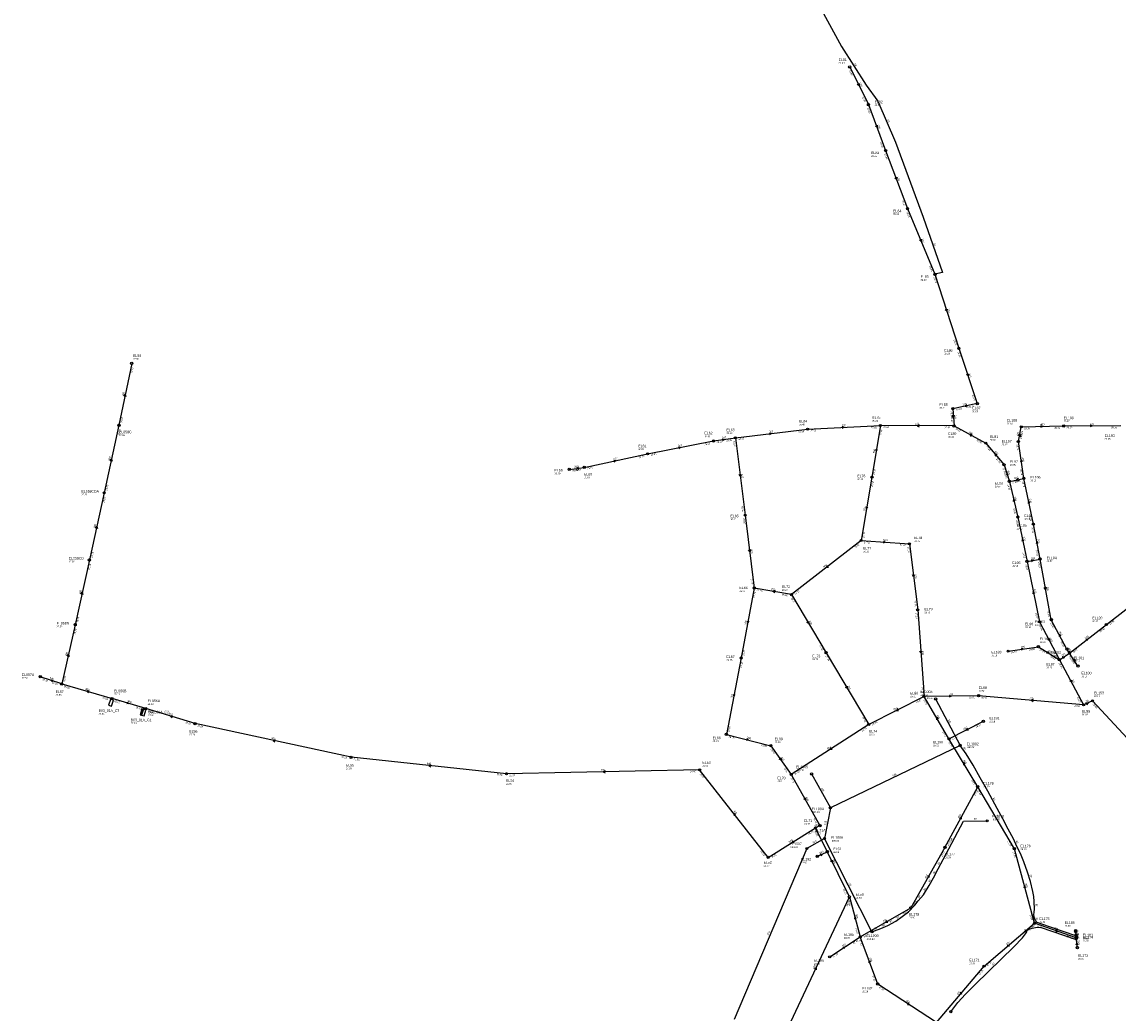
# Model space of a CAD drawing. Header units: metres. Extents: x 179992 to 198392, y 351761 to 369438.
# Tile 37 of 194: x 182612 to 183395, y 358905 to 359613. Entities that reach past the tile are written whole.
import ezdxf

# ---------------------------------------------------------------- set-up
doc = ezdxf.new("R2010")
doc.units = ezdxf.units.M

msp = doc.modelspace()

# ---------------------------------------------------------------- linework, layer by layer
at = {"layer": 'B-WE-RI-GWA-POMPPUT'}
msp.add_circle((182690.55, 359368.71), 0.8, dxfattribs=at)
at = {"layer": 'B-WE-RI-GWA-RIOOLLEIDING', "linetype": 'Continuous'}
for points in [[(183203.34, 359580.41), (183216.68, 359553.56)], [(183216.68, 359553.56), (183228.9, 359520.74)], [(183228.9, 359520.74), (183244.59, 359479.3)], [(183244.59, 359479.3), (183264.16, 359432.42)], [(183264.16, 359432.42), (183281.22, 359379.51)], [(183281.22, 359379.51), (183294.43, 359340.07)], [(183294.43, 359340.07), (183276.919, 359336.398)], [(183276.919, 359336.398), (183277.78, 359324.07)], [(183059, 359304.2), (183106.05, 359313.37)], [(183106.05, 359313.37), (183121.66, 359315.59)], [(183013.77, 359294.49), (183059, 359304.2)], [(183003, 359293.04), (183013.77, 359294.49)], [(183323.33, 359258.99), (183329.93, 359227.34)], [(183329.93, 359227.34), (183339.19, 359229.03)], [(183329.93, 359227.34), (183338.88, 359184.23)], [(183338.88, 359184.23), (183353.06, 359157.16)], [(183316.43, 359163.27), (183338, 359166.46)], [(183338, 359166.46), (183353.06, 359157.16)], [(183353.06, 359157.16), (183360.26, 359161.94)], [(183274.19, 359100.69), (183298.72, 359113.26)], [(183364.592, 358963.797), (183365.006, 358960.189)], [(183189, 358945.04), (183210.82, 358959.28)], [(183365.006, 358960.189), (183365.12, 358958.58)], [(183365.88, 358951.64), (183365.12, 358958.58)]]:
    msp.add_lwpolyline(points, dxfattribs=at)
at = {"layer": 'B-WE-RI-GWA-RIOOLLEIDING_BETON_300', "linetype": 'Continuous'}
for points in [[(182690.55, 359368.71), (182681.47, 359324.58)], [(182681.47, 359324.58), (182670.883, 359276.334)], [(183173.2, 359321.81), (183225.23, 359324.43)], [(183121.66, 359315.59), (183173.2, 359321.81)], [(183121.66, 359315.59), (183128.62, 359260.39)], [(183334.47, 359253.96), (183327.64, 359286.64)], [(183317.31, 359284.49), (183323.33, 359258.99)], [(182670.883, 359276.334), (182660.374, 359228.453)], [(183128.62, 359260.39), (183135.11, 359208.37)], [(183339.19, 359229.03), (183334.47, 359253.96)], [(183211.49, 359242.32), (183161.72, 359203.69)], [(182660.374, 359228.453), (182650.22, 359182.14)], [(183135.11, 359208.37), (183125.78, 359158.4)], [(183161.72, 359203.69), (183135.11, 359208.37)], [(183161.72, 359203.69), (183186.45, 359162.2)], [(183386.62, 359182.29), (183414.19, 359203.65)], [(183358.389, 359164.784), (183347.249, 359185.756)], [(182650.22, 359182.14), (182640.6, 359139.85)], [(183360.26, 359161.94), (183386.62, 359182.29)], [(183186.45, 359162.2), (183216.87, 359110.93)], [(183360.26, 359161.94), (183358.389, 359164.784)], [(183366.24, 359152.6), (183360.26, 359161.94)], [(183125.78, 359158.4), (183115.24, 359103.88)], [(183353.06, 359157.16), (183370.34, 359124.98)], [(183115.24, 359103.88), (183146.97, 359095.78)], [(183146.97, 359095.78), (183161.52, 359075.23)], [(183271.3, 359023.15), (183294.7, 359066.49)], [(183320.86, 359022.25), (183294.7, 359066.49)], [(183271.3, 359023.15), (183246.96, 358980.03)], [(183335.27, 358968.96), (183320.86, 359022.25)], [(183210.82, 358959.28), (183246.96, 358980.03)], [(183299.22, 358938.36), (183335.27, 358968.96)], [(183365.12, 358958.58), (183335.27, 358968.96)], [(183223.29, 358925.59), (183210.82, 358959.28)], [(183265.19, 358898.16), (183299.22, 358938.36)], [(183265.19, 358898.16), (183223.29, 358925.59)]]:
    msp.add_lwpolyline(points, dxfattribs=at)
at = {"layer": 'B-WE-RI-GWA-RIOOLLEIDING_BETON_400', "linetype": 'Continuous'}
for points in [[(183277.78, 359324.07), (183225.23, 359324.43)], [(183277.78, 359324.07), (183300.49, 359311.81)], [(183325.84, 359323.45), (183356.11, 359324.11)], [(183356.11, 359324.11), (183396.83, 359324.29)], [(183323.78, 359312.95), (183325.84, 359323.45)], [(183300.49, 359311.81), (183313.53, 359296.35)], [(183327.64, 359286.64), (183323.78, 359312.95)], [(183313.53, 359296.35), (183317.31, 359284.49)], [(183274.19, 359100.69), (183256.35, 359130.93)], [(183294.7, 359066.49), (183274.19, 359100.69)]]:
    msp.add_lwpolyline(points, dxfattribs=at)
at = {"layer": 'B-WE-RI-GWA-RIOOLLEIDING_BETON_500', "linetype": 'Continuous'}
for points in [[(183225.23, 359324.43), (183219.16, 359287.54)], [(183219.16, 359287.54), (183211.49, 359242.32)], [(183317.31, 359284.49), (183327.64, 359286.64)], [(183211.49, 359242.32), (183245.96, 359239.89)], [(183245.96, 359239.89), (183251.89, 359192.76)], [(183251.89, 359192.76), (183256.35, 359130.93)], [(183203.07, 358987.86), (183210.82, 358959.28)]]:
    msp.add_lwpolyline(points, dxfattribs=at)
at = {"layer": 'B-WE-RI-GWA-RIOOLLEIDING_BETON_700', "linetype": 'Continuous'}
for points in [[(183295.31, 359131.5), (183256.35, 359130.93)], [(183370.34, 359124.98), (183295.31, 359131.5)], [(183376.69, 359127.83), (183370.34, 359124.98)], [(183417.12, 359084.19), (183376.69, 359127.83)]]:
    msp.add_lwpolyline(points, dxfattribs=at)
at = {"layer": 'B-WE-RI-GWA-RIOOLLEIDING_BETON_800', "linetype": 'Continuous'}
for points in [[(182640.6, 359139.85), (182625.31, 359145)], [(182676.56, 359129.38), (182676.274, 359128.591)], [(183256.35, 359130.93), (183216.87, 359110.93)], [(183216.87, 359110.93), (183161.52, 359075.23)], [(183161.52, 359075.23), (183182.017, 359038.717)], [(183182.017, 359038.717), (183178.87, 359037.12)], [(183203.07, 358987.86), (183178.87, 359037.12)], [(183155.67, 358887), (183203.07, 358987.86)]]:
    msp.add_lwpolyline(points, dxfattribs=at)
at = {"layer": 'B-WE-RI-GWA-RIOOLLEIDING_BETON_900', "linetype": 'Continuous'}
for points in [[(182640.6, 359139.85), (182676.56, 359129.38)], [(182700.56, 359122.3), (182676.56, 359129.38)], [(182700.56, 359122.3), (182700.238, 359121.351)], [(182735.8, 359111.57), (182700.56, 359122.3)], [(182847.25, 359087.54), (182735.8, 359111.57)], [(182958.2, 359075.72), (182847.25, 359087.54)], [(183096.1, 359078.57), (182958.2, 359075.72)], [(183145.06, 359015.99), (183096.1, 359078.57)], [(183145.06, 359015.99), (183178.87, 359037.12)]]:
    msp.add_lwpolyline(points, dxfattribs=at)
at = {"layer": 'B-WE-RI-GWA-RIOOLLEIDING_PVC_200', "linetype": 'Continuous'}
msp.add_lwpolyline([(183347.249, 359185.756), (183339.19, 359229.03)], dxfattribs=at)
at = {"layer": 'B-WE-RI-GWA-RIOOLPUT', "linetype": 'Continuous'}
msp.add_lwpolyline([(182674.064, 359124.65), (182676.221, 359124.008), (182677.477, 359128.225), (182675.32, 359128.867), (182674.064, 359124.65)], dxfattribs=at)
at = {"layer": 'B-WE-RI-GWA-RIOOLPUT_INSPECTIEPUT'}
for centre in [(183203.34, 359580.41), (183216.68, 359553.56), (183228.9, 359520.74), (183244.59, 359479.3), (183281.22, 359379.51), (183294.43, 359340.07), (183276.92, 359336.4), (182681.47, 359324.58), (183225.23, 359324.43), (183277.78, 359324.07), (183325.84, 359323.45), (183356.11, 359324.11), (183121.66, 359315.59), (183173.2, 359321.81), (183106.05, 359313.37), (183300.49, 359311.81), (183323.78, 359312.95), (183059, 359304.2), (183003, 359293.04), (183013.77, 359294.49), (183313.53, 359296.35), (183219.16, 359287.54), (183317.31, 359284.49), (182670.88, 359276.33), (183128.62, 359260.39), (183323.33, 359258.99), (183334.47, 359253.96), (183211.49, 359242.32), (183245.96, 359239.89), (182660.37, 359228.45), (183329.93, 359227.34), (183339.19, 359229.03), (183135.11, 359208.37), (183161.72, 359203.69), (183251.89, 359192.76), (182650.22, 359182.14), (183338.88, 359184.23), (183347.25, 359185.76), (183386.62, 359182.29), (183338, 359166.46), (183186.45, 359162.2), (183316.43, 359163.27), (183358.39, 359164.78), (183360.26, 359161.94), (183125.78, 359158.4), (183353.06, 359157.16), (183366.24, 359152.6), (182625.31, 359145), (183256.35, 359130.93), (183295.31, 359131.5), (183376.69, 359127.83), (182700.56, 359122.3), (183370.34, 359124.98), (183298.72, 359113.26), (182735.8, 359111.57), (183115.24, 359103.88), (183216.87, 359110.93), (183274.19, 359100.69), (183146.97, 359095.78), (182847.25, 359087.54), (182958.2, 359075.72), (183096.1, 359078.57), (183161.52, 359075.23), (183294.7, 359066.49), (183178.87, 359037.12), (183182.02, 359038.72), (183271.3, 359023.15), (183320.86, 359022.25), (183145.06, 359015.99), (183203.07, 358987.86), (183246.96, 358980.03), (183335.27, 358968.96), (183364.59, 358963.8), (183210.82, 358959.28), (183365.01, 358960.19), (183365.12, 358958.58), (183365.88, 358951.64), (183189, 358945.04), (183299.22, 358938.36), (183223.29, 358925.59)]:
    msp.add_circle(centre, 0.8, dxfattribs=at)
at = {"layer": 'B-WE-RI-GWA-RIOOLPUT_OVERSTORTPUT', "linetype": 'Continuous'}
msp.add_lwpolyline([(182697.658, 359117.524), (182699.434, 359117.005), (182700.668, 359121.228), (182698.892, 359121.747), (182697.658, 359117.524)], dxfattribs=at)
at = {"layer": 'B-WE-RI-GWA-RIOOLPUT_OVERSTORTPUT'}
for centre in [(183327.64, 359286.64), (182640.6, 359139.85), (182676.56, 359129.38)]:
    msp.add_circle(centre, 0.8, dxfattribs=at)
at = {"layer": 'B-WE-RI-GWA_STROMINGSRICHTING'}
for points in [[(183210.01, 359568.59), (183210.01, 359566.98), (183208.72, 359567.95)], [(183222.96, 359538.75), (183222.79, 359537.15), (183221.61, 359538.25)], [(183236.91, 359501.62), (183236.74, 359500.02), (183235.56, 359501.11)], [(183254.48, 359457.47), (183254.38, 359455.86), (183253.16, 359456.91)], [(183272.93, 359407.56), (183272.69, 359405.96), (183271.56, 359407.11)], [(183288.05, 359361.38), (183287.83, 359359.79), (183286.68, 359360.93)], [(182685.01, 359345.38), (182686.01, 359346.65), (182686.43, 359345.09)], [(183277.97, 359331.72), (183277.35, 359330.23), (183276.53, 359331.62)], [(183286.94, 359339.23), (183285.67, 359338.23), (183287.23, 359337.82)], [(183252.95, 359324.96), (183251.51, 359324.25), (183252.94, 359323.52)], [(183339.52, 359324.47), (183340.97, 359323.78), (183339.55, 359323.03)], [(183375.03, 359324.91), (183376.47, 359324.2), (183375.03, 359323.47)], [(183145.91, 359319.24), (183147.43, 359318.7), (183146.09, 359317.81)], [(183197.74, 359323.77), (183199.22, 359323.12), (183197.81, 359322.33)], [(183290.74, 359317.89), (183289.14, 359317.94), (183290.06, 359316.62)], [(183323.83, 359316.93), (183324.81, 359318.2), (183325.24, 359316.65)], [(183080.97, 359309.22), (183082.52, 359308.79), (183081.25, 359307.8)], [(183112.33, 359314.99), (183113.85, 359314.48), (183112.53, 359313.56)], [(182675.16, 359299.2), (182676.18, 359300.46), (182676.57, 359298.9)], [(183221.72, 359307.52), (183222.2, 359305.98), (183223.14, 359307.29)], [(183308.49, 359303.44), (183307.01, 359304.08), (183307.39, 359302.52)], [(183009.72, 359294.67), (183008.39, 359293.77), (183009.91, 359293.24)], [(183034.83, 359299.75), (183036.39, 359299.34), (183035.13, 359298.34)], [(183326.63, 359298.47), (183325.71, 359299.8), (183325.21, 359298.27)], [(183125.67, 359289.51), (183125.14, 359287.99), (183124.25, 359289.33)], [(183316.54, 359289.27), (183315.42, 359290.42), (183315.17, 359288.83)], [(183323.74, 359286.56), (183322.48, 359285.57), (183324.03, 359285.15)], [(183321.35, 359270.5), (183320.32, 359271.74), (183319.95, 359270.17)], [(183332.05, 359269.04), (183331.05, 359270.3), (183330.64, 359268.74)], [(183214.86, 359266.47), (183215.33, 359264.93), (183216.28, 359266.23)], [(182664.62, 359251.14), (182665.63, 359252.39), (182666.02, 359250.83)], [(183227.34, 359241.92), (183228.72, 359241.1), (183227.24, 359240.49)], [(183327.63, 359241.9), (183326.63, 359243.17), (183326.22, 359241.61)], [(183337.81, 359240.21), (183336.83, 359241.49), (183336.39, 359239.95)], [(183132.4, 359235.9), (183131.86, 359234.38), (183130.97, 359235.72)], [(183187.3, 359224.46), (183186.6, 359223.01), (183188.18, 359223.32)], [(183332.89, 359228.67), (183334.56, 359228.19), (183333.17, 359227.14)], [(183249.46, 359217.84), (183248.92, 359216.33), (183248.03, 359217.66)], [(183149.96, 359206.49), (183148.41, 359206.03), (183149.71, 359205.07)], [(183343.66, 359208.94), (183343.22, 359207.39), (183342.25, 359208.68)], [(182654.29, 359204.04), (182655.3, 359205.3), (182655.69, 359203.74)], [(183335.4, 359204.52), (183334.4, 359205.79), (183333.99, 359204.23)], [(183130, 359184.93), (183130.45, 359183.39), (183131.42, 359184.67)], [(183173.97, 359184.55), (183174.09, 359182.95), (183172.73, 359183.81)], [(183354.13, 359174.34), (183352.82, 359175.27), (183352.86, 359173.66)], [(183345.94, 359172.3), (183345.97, 359170.69), (183344.66, 359171.64)], [(183371.86, 359171.8), (183373.44, 359172.11), (183372.74, 359170.67)], [(182644.39, 359159.75), (182645.41, 359160.99), (182645.79, 359159.43)], [(183254.73, 359163.33), (183254.12, 359161.84), (183253.3, 359163.23)], [(183325.69, 359165.37), (183327.21, 359164.86), (183325.9, 359163.94)], [(183344.68, 359163.18), (183345.53, 359161.81), (183343.93, 359161.95)], [(183354.93, 359159.34), (183356.66, 359159.55), (183355.79, 359158.04)], [(183360.83, 359162.49), (183359.32, 359163.36), (183359.53, 359161.63)], [(183364.63, 359156.45), (183363.25, 359157.27), (183363.42, 359155.67)], [(182634.55, 359142.65), (182632.96, 359142.42), (182634.09, 359141.28)], [(183201.54, 359138.17), (183201.66, 359136.57), (183200.31, 359137.44)], [(183361.65, 359142.68), (183361.7, 359141.07), (183360.38, 359142)], [(182660.16, 359134.9), (182658.58, 359134.61), (182659.76, 359133.52)], [(183120.08, 359132.69), (183120.51, 359131.14), (183121.49, 359132.42)], [(183274.38, 359131.91), (183275.83, 359131.21), (183274.4, 359130.47)], [(183334.32, 359128.83), (183332.83, 359128.24), (183334.2, 359127.4)], [(182687.38, 359126.94), (182688.56, 359125.84), (182686.98, 359125.56)], [(183237.57, 359122.22), (183236.61, 359120.93), (183238.22, 359120.94)], [(183371.77, 359126.48), (183373.52, 359126.41), (183372.41, 359125.05)], [(182719.77, 359117.2), (182718.18, 359116.93), (182719.35, 359115.83)], [(183266.62, 359114.94), (183265.27, 359115.81), (183265.38, 359114.2)], [(183287.41, 359108.27), (183286.46, 359106.97), (183288.06, 359106.99)], [(182793.08, 359099.96), (182791.52, 359099.55), (182792.78, 359098.55)], [(183129.89, 359100.88), (183131.1, 359099.83), (183129.53, 359099.49)], [(183190.01, 359094.47), (183189.2, 359093.08), (183190.8, 359093.26)], [(182904.23, 359082.19), (182902.73, 359081.63), (182904.08, 359080.76)], [(183154, 359087.1), (183154.24, 359085.51), (183152.83, 359086.26)], [(183285.8, 359082.73), (183284.45, 359083.59), (183284.57, 359081.98)], [(183028.57, 359077.89), (183027.15, 359077.15), (183028.6, 359076.45)], [(183171.69, 359058.58), (183171.77, 359056.97), (183170.44, 359057.88)], [(183122.03, 359046.59), (183120.58, 359047.28), (183120.9, 359045.7)], [(183281.68, 359043.89), (183283, 359044.82), (183282.95, 359043.21)], [(183162.8, 359027.93), (183161.96, 359026.55), (183163.57, 359026.71)], [(183190.98, 359014.1), (183190.97, 359012.49), (183189.69, 359013.46)], [(183259.21, 359003.2), (183259.13, 359001.59), (183260.46, 359002.49)], [(183329.14, 358994.4), (183328.07, 358995.6), (183327.75, 358994.03)], [(183208.02, 358972.37), (183206.95, 358973.57), (183206.63, 358971.99)], [(183229.78, 358971), (183228.89, 358969.66), (183230.5, 358969.75)], [(183351.79, 358963.98), (183350.2, 358963.77), (183351.32, 358962.62)], [(183365.4, 358963.63), (183364.8, 358961.99), (183363.85, 358963.45)], [(183365.73, 358961), (183365.06, 358959.38), (183364.17, 358960.89)], [(183198.31, 358951.98), (183199.91, 358952.16), (183199.1, 358950.77)], [(183315.68, 358953.28), (183317.24, 358953.66), (183316.61, 358952.18)], [(183366.45, 358953.64), (183365.5, 358955.11), (183364.89, 358953.47)], [(183218.23, 358941.33), (183217.05, 358942.44), (183216.88, 358940.83)], [(183178.11, 358936.43), (183179.37, 358937.43), (183179.41, 358935.82)], [(183282.59, 358919.82), (183282.21, 358918.26), (183283.68, 358918.89)], [(183245.84, 358911.69), (183244.24, 358911.88), (183245.05, 358910.48)]]:
    msp.add_lwpolyline(points, dxfattribs=at)
at = {"layer": 'B-WE-RI-PERSLEIDING-RIOOLPUT_INSPECTIEPUT'}
msp.add_circle((183264.16, 359432.42), 0.8, dxfattribs=at)
at = {"layer": 'B-WE-RI-PERSLEIDING_PP_63', "linetype": 'Continuous'}
msp.add_lwpolyline([(183133.79, 359926.73), (183143.634, 359889.635), (183145.172, 359875.272), (183145.172, 359859.113), (183144.66, 359845.519), (183141.582, 359831.925), (183137.221, 359819.101), (183116.959, 359767.034), (183116.446, 359760.365), (183116.446, 359752.927), (183118.754, 359744.206), (183143.121, 359697.012), (183172.873, 359640.328), (183197.496, 359594.93), (183214.937, 359567.486), (183223.402, 359555.944), (183235.97, 359526.704), (183255.719, 359473.098), (183269.57, 359433.598), (183264.16, 359432.42)], dxfattribs=at)
at = {"layer": 'B-WE-RI-POMPPUT', "linetype": 'Continuous'}
msp.add_lwpolyline([(182696.518, 359117.864), (182697.477, 359117.581), (182698.725, 359121.8), (182697.766, 359122.084), (182696.518, 359117.864)], dxfattribs=at)
at = {"layer": 'B-WE-RI-RIOOLLEIDING', "linetype": 'Continuous'}
for points in [[(183264.659, 359129.133), (183282.164, 359095.984)], [(183282.164, 359095.984), (183189.481, 359051.403)], [(183275.509, 358905.864), (183280.608, 358912.428), (183285.892, 358918.38), (183293.012, 358925.611), (183320.601, 358952.143), (183326.609, 358958.54), (183328.818, 358961.415), (183329.673, 358962.874), (183330.1, 358964.013), (183330.847, 358964.512), (183332.058, 358964.974), (183333.588, 358965.508), (183336.08, 358965.936), (183337.896, 358966.113), (183339.996, 358965.971), (183364.384, 358957.637), (183365.084, 358957.489), (183365.539, 358957.626), (183365.972, 358957.945), (183366.2, 358958.537), (183366.155, 358959.175), (183365.767, 358959.517), (183364.81, 358960.018), (183339.708, 358968.591), (183337.205, 358969.593), (183335.982, 358970.872), (183335.303, 358972.685), (183334.814, 358974.91), (183334.947, 358976.824), (183335.259, 358979.138), (183335.125, 358984.566), (183334.725, 358988.082), (183334.102, 358991.642), (183332.453, 358998.811), (183330.159, 359005.485), (183327.656, 359012.925), (183325.222, 359018.696), (183322.719, 359023.772), (183320.286, 359029.195), (183316.461, 359036.217), (183312.568, 359043.449), (183308.674, 359050.819), (183301.86, 359063.264), (183296.506, 359072.79), (183291.431, 359081.829), (183286.425, 359090.033), (183282.164, 359095.984)], [(183176.037, 359075.575), (183189.481, 359051.403)], [(183189.481, 359051.403), (183185.271, 359029.539)], [(183219.145, 358962.989), (183225.496, 358965.346), (183230.572, 358967.502), (183236.204, 358970.422), (183240.723, 358973.829), (183245.312, 358977.236), (183249.901, 358981.894), (183252.195, 358984.954), (183255.88, 358989.265), (183260.122, 358995.87), (183263.111, 359001.432), (183266.518, 359007.829), (183270.064, 359014.573), (183284.526, 359041.968), (183301.473, 359042.134)], [(183185.271, 359029.539), (183172.676, 359022.401)], [(183219.145, 358962.989), (183185.271, 359029.539)], [(183172.676, 359022.401), (183120.69, 358900.393)]]:
    msp.add_lwpolyline(points, dxfattribs=at)
at = {"layer": 'B-WE-RI-RIOOLLEIDING_PE_160', "linetype": 'Continuous'}
msp.add_lwpolyline([(183180.14, 359016.72), (183187.245, 359020.073)], dxfattribs=at)
at = {"layer": 'B-WE-RI-RIOOLPUT_INSPECTIEPUT'}
for centre in [(183264.66, 359129.13), (183282.16, 359095.98), (183176.04, 359075.58), (183189.48, 359051.4), (183301.47, 359042.13), (183185.27, 359029.54), (183172.68, 359022.4), (183187.24, 359020.07), (183180.14, 359016.72), (183219.14, 358962.99), (183275.51, 358905.86)]:
    msp.add_circle(centre, 0.8, dxfattribs=at)
at = {"layer": 'B-WE-RI_STROMINGSRICHTING'}
msp.add_lwpolyline([(183181.95, 359018.44), (183183.69, 359018.4), (183182.61, 359017.03)], dxfattribs=at)

# ---------------------------------------------------------------- texts
at = {"layer": 'B-WE-RI-GWA_AFM'}
for s, rotation, p in [('200', -63.58, (183210.03, 359568.75)), ('200', -69.58, (183222.98, 359538.9)), ('200', -69.26, (183236.93, 359501.78)), ('200', -67.34, (183254.5, 359457.61)), ('200', -72.13, (183272.95, 359407.71)), ('200', -71.48, (183288.07, 359361.5)), ('300', 78.37, (182684.94, 359345.28)), ('200', 11.84, (183283.98, 359338.67)), ('315', -86, (183278.01, 359331.84)), ('300', 2.88, (183197.62, 359323.81)), ('400', -0.39, (183249.94, 359325.03)), ('400', 1.25, (183339.39, 359324.53)), ('400', 0.25, (183374.9, 359324.97)), ('200', 8.09, (183112.2, 359315.02)), ('300', 6.88, (183145.8, 359319.27)), ('400', -28.36, (183288.14, 359319.37)), ('400', 78.9, (183323.75, 359316.81)), ('200', 11.03, (183080.85, 359309.23)), ('300', 77.62, (182675.08, 359299.1)), ('200', 12.12, (183034.7, 359299.79)), ('500', 80.66, (183221.17, 359304.6)), ('400', -49.85, (183306.61, 359305.78)), ('400', -81.65, (183326.26, 359301.43)), ('200', 7.67, (183006.74, 359294.3)), ('300', -82.81, (183125.73, 359289.66)), ('400', -72.32, (183315.7, 359292.14)), ('500', 11.76, (183320.78, 359286.01)), ('300', -76.72, (183320.71, 359273.46)), ('300', -78.2, (183331.51, 359272)), ('500', 80.37, (183214.29, 359263.54)), ('300', 77.62, (182664.54, 359251.04)), ('500', -4.03, (183227.21, 359242)), ('200', -78.22, (183327.08, 359244.85)), ('300', -79.28, (183337.3, 359243.18)), ('300', -82.89, (183132.45, 359236.03)), ('200', 10.34, (183332.89, 359228.67)), ('300', 37.82, (183184.9, 359222.65)), ('500', -82.83, (183249.51, 359217.97)), ('300', 77.63, (182654.21, 359203.92)), ('300', -9.97, (183147.03, 359207.08)), ('200', -78.27, (183334.86, 359207.47)), ('200', -79.45, (183343.7, 359209.08)), ('300', 79.42, (183129.39, 359181.99)), ('300', -59.2, (183173.95, 359184.68)), ('300', -62.02, (183352.77, 359177.02)), ('200', -62.35, (183345.94, 359172.42)), ('300', 37.67, (183371.73, 359171.77)), ('300', 77.18, (182644.3, 359159.64)), ('500', -85.87, (183254.79, 359163.46)), ('250', 8.41, (183325.56, 359165.43)), ('250', -31.7, (183344.61, 359163.29)), ('200', 33.58, (183354.93, 359159.34)), ('300', -56.66, (183359.12, 359165.12)), ('300', -57.37, (183363.06, 359159.01)), ('800', -18.61, (182631.72, 359143.68)), ('900', -16.23, (182657.3, 359135.81)), ('300', -59.32, (183201.53, 359138.3)), ('300', -61.77, (183361.66, 359142.81)), ('900', -16.44, (182687.28, 359127.03)), ('300', 79.06, (183119.45, 359129.74)), ('700', 0.84, (183274.25, 359131.97)), ('700', -4.97, (183331.35, 359129.15)), ('700', 24.17, (183371.77, 359126.49)), ('800', 26.87, (183234.87, 359120.91)), ('900', -16.93, (182716.91, 359118.15)), ('400', -59.46, (183265.14, 359117.55)), ('250', 27.13, (183284.71, 359106.94)), ('900', -12.17, (182790.16, 359100.67)), ('300', -14.32, (183129.79, 359100.97)), ('800', 32.82, (183187.45, 359092.91)), ('900', -6.08, (182901.25, 359082.56)), ('300', -54.7, (183153.98, 359087.23)), ('400', -59.05, (183284.31, 359085.34)), ('900', 1.18, (183025.58, 359077.9)), ('800', -60.69, (183171.68, 359058.73)), ('900', -51.96, (183120.22, 359048.98)), ('300', 61.63, (183281.58, 359043.81)), ('300', -59.4, (183307.66, 359046.12)), ('800', 26.91, (183178.69, 359037.88)), ('900', 32, (183160.23, 359026.41)), ('800', -63.84, (183190.98, 359014.25)), ('300', 60.56, (183257.68, 359000.63)), ('300', -74.87, (183328.41, 358997.3)), ('500', -74.83, (183207.28, 358975.27)), ('300', 29.86, (183227.14, 358969.55)), ('300', -19.17, (183348.97, 358965.02)), ('300', 40.33, (183315.56, 358953.25)), ('125', -83.45, (183365.4, 358963.65)), ('200', -85.95, (183365.73, 358960.99)), ('200', -83.75, (183366.1, 358956.77)), ('200', 33.13, (183198.17, 358951.97)), ('300', -69.69, (183217.25, 358944.18)), ('800', 64.83, (183178.01, 358936.36)), ('300', 49.75, (183280.59, 358917.57)), ('300', -33.21, (183243.35, 358913.37))]:
    msp.add_text(s, height=1.3, rotation=rotation, dxfattribs=at).set_placement(p)
at = {"layer": 'B-WE-RI-GWA_BOB'}
for s, rotation, p in [('28.90', -63.58, (183202.62, 359577.82)), ('28.85', -63.58, (183212.04, 359558.85)), ('28.58', -69.58, (183215.69, 359551.06)), ('28.45', -69.58, (183224.84, 359526.48)), ('28.45', -69.26, (183227.92, 359518.23)), ('28.36', -69.26, (183240.5, 359485.02)), ('28.36', -67.34, (183243.7, 359476.76)), ('28.24', -67.34, (183259.88, 359438)), ('28.24', -72.13, (183263.06, 359429.96)), ('28.22', -72.13, (183277.42, 359385.43)), ('28.22', -71.48, (183280.15, 359377.04)), ('24.69', 78.37, (182690.94, 359361.69)), ('28.20', -71.48, (183290.56, 359345.95)), ('28.09', -86, (183275.26, 359334.28)), ('28.18', 11.84, (183279.25, 359335.05)), ('28.20', 11.84, (183288.14, 359336.91)), ('24.84', 78.37, (182683.64, 359326.18)), ('27.60', -0.39, (183227.22, 359322.62)), ('27.82', -86, (183275.51, 359330.73)), ('24.84', 77.62, (182681.77, 359317.55)), ('27.99', 6.88, (183166.66, 359319.21)), ('27.99', 2.88, (183175.29, 359320.11)), ('27.82', 2.88, (183218.53, 359322.29)), ('27.60', 80.66, (183225.9, 359317.43)), ('27.82', -0.39, (183270.97, 359322.32)), ('27.82', -28.36, (183278.68, 359321.54)), ('28.75', 78.9, (183325.93, 359314.57)), ('28.69', 78.9, (183326.3, 359316.43)), ('28.69', 1.25, (183327.88, 359321.69)), ('28.62', 1.25, (183349.35, 359322.16)), ('28.62', 0.25, (183358.12, 359322.32)), ('28.55', 0.25, (183390.04, 359322.46)), ('29.19', 11.03, (183099.72, 359310.3)), ('29.19', 8.09, (183108.28, 359311.87)), ('29.09', 8.09, (183115.18, 359312.85)), ('28.62', -82.81, (183120.12, 359313.38)), ('28.20', 6.88, (183123.86, 359314.04)), ('27.90', -28.36, (183293.65, 359313.46)), ('27.90', -49.85, (183300.4, 359309.12)), ('28.72', -81.65, (183322.29, 359310.71)), ('29.34', 12.12, (183052.73, 359301.01)), ('29.34', 11.03, (183061.31, 359302.82)), ('27.91', -49.85, (183307.77, 359300.39)), ('28.86', 7.67, (183005.22, 359291.52)), ('29.64', 7.67, (183007.27, 359291.8)), ('29.62', 12.12, (183016.1, 359293.15)), ('27.44', 80.66, (183221.26, 359289.22)), ('27.91', -72.32, (183312.42, 359293.9)), ('28.74', -81.65, (183324.87, 359293.11)), ('28.85', -72.32, (183313.53, 359290.42)), ('27.84', 11.76, (183319.63, 359283.14)), ('27.91', 11.76, (183321.35, 359283.49)), ('25.02', 77.62, (182673.07, 359277.9)), ('27.43', 80.37, (183219.8, 359280.53)), ('28.36', -76.72, (183316.02, 359282.13)), ('28.73', -78.2, (183326.29, 359284.31)), ('25.02', 77.62, (182671.18, 359269.31)), ('28.08', -82.81, (183125.98, 359266.91)), ('29.00', -76.72, (183320.02, 359265.19)), ('28.09', -82.89, (183127.08, 359258.18)), ('29.00', -78.22, (183321.98, 359256.66)), ('28.83', -78.2, (183331.32, 359260.25)), ('27.35', 80.37, (183213.6, 359243.99)), ('28.82', -79.28, (183333.07, 359251.66)), ('28.37', 37.82, (183207.22, 359236.73)), ('27.35', -4.03, (183213.36, 359240.38)), ('27.32', -4.03, (183239.05, 359238.57)), ('27.32', -82.83, (183244.42, 359237.68)), ('25.19', 77.62, (182662.56, 359230.02)), ('29.03', -78.22, (183326.78, 359233.63)), ('28.93', -79.28, (183336.16, 359235.38)), ('25.19', 77.63, (182660.68, 359221.43)), ('29.02', -78.27, (183328.57, 359225.02)), ('29.21', -79.45, (183337.79, 359226.73)), ('27.76', -82.89, (183132.48, 359214.89)), ('27.76', -9.97, (183136.77, 359206.25)), ('28.17', 37.82, (183164.4, 359203.49)), ('27.76', 79.42, (183135.63, 359201.36)), ('28.06', -9.97, (183154.71, 359203.1)), ('28.17', -59.2, (183161.2, 359201.05)), ('27.24', -82.83, (183249.26, 359199.28)), ('29.05', -79.45, (183344.23, 359192.11)), ('25.36', 77.63, (182652.41, 359183.71)), ('27.24', -85.87, (183250.24, 359190.64)), ('29.19', -78.27, (183335.74, 359190.52)), ('29.05', -62.02, (183346.6, 359183.15)), ('28.91', 37.77, (183389.3, 359182.09)), ('25.38', 77.18, (182650.47, 359175.11)), ('29.18', -62.35, (183338.21, 359181.62)), ('28.90', 37.67, (183382.34, 359176.71)), ('27.96', -59.2, (183181.42, 359167.12)), ('29.10', -62.02, (183353.61, 359169.94)), ('27.44', 79.42, (183127.92, 359160.04)), ('27.96', -59.32, (183185.92, 359159.56)), ('28.62', 8.41, (183318.67, 359161.78)), ('28.53', 8.41, (183331.54, 359163.68)), ('28.53', -31.7, (183338.76, 359163.88)), ('28.52', -31.7, (183346.33, 359159.2)), ('29.14', -62.35, (183348.31, 359162.35)), ('29.09', -57.37, (183359.82, 359159.29)), ('28.97', 37.67, (183362.94, 359161.74)), ('27.43', 79.06, (183126.26, 359151.38)), ('28.43', -61.77, (183352.42, 359154.55)), ('29.10', -57.37, (183361.06, 359157.36)), ('25.57', 77.18, (182642.8, 359141.4)), ('26.00', -18.61, (182626.63, 359142.66)), ('26.18', -18.61, (182633.58, 359140.31)), ('25.60', -16.23, (182642.02, 359137.56)), ('27.17', -85.87, (183254.07, 359137.58)), ('25.65', -16.23, (182669.53, 359129.55)), ('25.65', -16.44, (182677.97, 359127.09)), ('26.87', 26.87, (183251.1, 359126.25)), ('27.02', -59.46, (183255.82, 359128.29)), ('26.88', 0.84, (183258.38, 359129.16)), ('26.85', 0.84, (183288.54, 359129.6)), ('26.87', -4.97, (183297.15, 359129.53)), ('28.26', -61.77, (183365.54, 359130.12)), ('25.52', -16.44, (182693.53, 359122.5)), ('25.54', -16.93, (182701.95, 359120)), ('26.92', -4.97, (183363.41, 359123.78)), ('26.89', -47.19, (183376.73, 359125.14)), ('25.61', -16.93, (182728.77, 359111.83)), ('27.82', -59.32, (183211.85, 359115.86)), ('26.74', 26.87, (183219.47, 359110.23)), ('25.64', -12.17, (182737.38, 359109.39)), ('27.06', 79.06, (183117.39, 359105.5)), ('26.75', 32.82, (183212.13, 359105.73)), ('27.08', -59.46, (183269.18, 359105.63)), ('28.20', 27.13, (183293.49, 359108.56)), ('26.75', -14.32, (183116.73, 359101.64)), ('26.66', -14.32, (183139.94, 359095.72)), ('27.07', -59.05, (183273.67, 359098.05)), ('27.98', 27.13, (183276.79, 359100)), ('26.66', -54.7, (183146.66, 359093.11)), ('25.85', -12.17, (182840.22, 359087.21)), ('25.85', -6.08, (182849.05, 359085.54)), ('25.89', -6.08, (182951.25, 359074.65)), ('25.91', 1.18, (182960.24, 359073.96)), ('26.09', 1.18, (183089.34, 359076.63)), ('26.09', -51.96, (183095.91, 359075.89)), ('26.62', -54.7, (183156.12, 359079.74)), ('26.63', 32.82, (183164.18, 359074.8)), ('26.61', -60.69, (183160.93, 359072.6)), ('27.23', -59.05, (183289.66, 359071.4)), ('27.23', 61.63, (183293.05, 359059.65)), ('27.44', -59.4, (183294.17, 359063.85)), ('26.52', -60.69, (183177.12, 359043.77)), ('26.13', 32, (183174.06, 359031.99)), ('26.52', -63.84, (183178.14, 359034.53)), ('27.31', 61.63, (183273.83, 359024.05)), ('27.44', -59.4, (183315.85, 359027.19)), ('26.12', -51.96, (183139.45, 359020.24)), ('26.11', 32, (183147.71, 359015.52)), ('27.31', 60.56, (183269.52, 359016.34)), ('27.39', -74.87, (183319.64, 359019.85)), ('26.14', -63.84, (183198.46, 358993.17)), ('26.14', 64.83, (183201.81, 358980.94)), ('26.39', -74.83, (183201.86, 358985.46)), ('27.14', 60.56, (183249.51, 358980.89)), ('27.19', 29.86, (183241.96, 358975.08)), ('27.69', -74.87, (183331.76, 358975.05)), ('26.43', -74.83, (183207.3, 358965.37)), ('27.66', 40.33, (183331.25, 358963.19)), ('27.71', -19.17, (183336.57, 358966.6)), ('27.44', 33.13, (183206.11, 358954.06)), ('27.34', -69.69, (183209.83, 358956.78)), ('26.69', 29.86, (183213.45, 358958.71)), ('27.88', -19.17, (183358.11, 358959.11)), ('27.60', 33.13, (183191.66, 358944.63)), ('27.92', 40.33, (183301.91, 358938.28)), ('27.89', 49.75, (183296.2, 358932.01)), ('27.48', -69.69, (183219.24, 358931.34)), ('27.42', -33.21, (183223.98, 358922.99))]:
    msp.add_text(s, height=1.2, rotation=rotation, dxfattribs=at).set_placement(p)
at = {"layer": 'B-WE-RI-GWA_PUTDEKSELNIVEAU'}
for s, p in [('30.04', (183195.4, 359582.65)), ('30.03', (183221.1, 359552.5)), ('29.95', (183218.63, 359516.16)), ('30.08', (183234.35, 359474.64)), ('27.60', (182691.55, 359371.37)), ('30.23', (183270.89, 359375.09)), ('30.21', (183267.38, 359336.41)), ('30.00', (183290.86, 359333.92)), ('30.49', (183167.11, 359324.56)), ('30.22', (183219.39, 359327.19)), ('30.00', (183315.62, 359325.14)), ('29.97', (183356.11, 359326.87)), ('27.96', (182681.47, 359316.84)), ('30.40', (183099.54, 359316.07)), ('30.68', (183115.32, 359318.31)), ('30.00', (183273.66, 359315.59)), ('30.00', (183303.51, 359313.5)), ('30.17', (183311.78, 359310.18)), ('30.05', (183385.36, 359314.19)), ('30.81', (183052.32, 359306.87)), ('29.95', (183317.73, 359295.74)), ('30.50', (182992.48, 359289.52)), ('31.09', (183013.6, 359286.75)), ('30.15', (183208.67, 359285.43)), ('30.16', (183332.37, 359284.53)), ('29.97', (183306.91, 359280.31)), ('27.52', (182654.69, 359274.47)), ('30.21', (183118.1, 359256.87)), ('30.09', (183328.03, 359257.05)), ('30.07', (183322.56, 359250.1)), ('30.19', (183249.29, 359241.3)), ('30.18', (183212.81, 359233.87)), ('27.52', (182645.62, 359226.59)), ('29.98', (183319.46, 359223.48)), ('30.07', (183343.92, 359226.92)), ('29.62', (183124.55, 359205.6)), ('29.97', (183154.88, 359206.33)), ('29.79', (183256.66, 359190.32)), ('30.17', (183376.53, 359184.08)), ('27.52', (182636.9, 359180.28)), ('30.16', (183328.58, 359179.73)), ('30.03', (183335.51, 359181.25)), ('30.19', (183339, 359169.12)), ('30.18', (183304.48, 359159.66)), ('30.05', (183347.03, 359159.44)), ('29.38', (183115.31, 359156.38)), ('29.75', (183176.53, 359156.86)), ('30.29', (183343.79, 359150.95)), ('30.12', (183363.53, 359155.49)), ('27.50', (182612.1, 359143.54)), ('30.10', (183368.78, 359144.69)), ('27.63', (182636.24, 359131.44)), ('28.11', (182677.96, 359131.93)), ('29.52', (183246.43, 359130.39)), ('29.69', (183295.48, 359134.26)), ('30.11', (183377.69, 359130.49)), ('28.00', (182701.96, 359124.85)), ('27.94', (182666.93, 359117.9)), ('27.94', (182689.88, 359111.22)), ('29.58', (183303, 359112.5)), ('30.22', (183369.18, 359117.38)), ('27.76', (182731.68, 359103.09)), ('29.10', (183105.41, 359098.4)), ('29.06', (183149.72, 359097.67)), ('29.37', (183217.12, 359103.2)), ('29.33', (183262.83, 359095.35)), ('28.00', (183098.13, 359080.88)), ('27.90', (182843.54, 359078.97)), ('28.55', (182957.87, 359067.99)), ('29.01', (183151.69, 359069.75)), ('29.09', (183298.86, 359065.95)), ('29.07', (183170.78, 359039.28)), ('29.07', (183178.56, 359032.44)), ('29.10', (183325.28, 359021.19)), ('28.77', (183141.85, 359009.48)), ('28.93', (183271.3, 359015.41)), ('28.94', (183207.55, 358986.64)), ('28.90', (183245.72, 358972.45)), ('29.48', (183338.78, 358969.29)), ('29.60', (183356.81, 358966.52)), ('28.89', (183199.14, 358958.06)), ('29.60', (183369.79, 358957.67)), ('29.58', (183369.9, 358956.06)), ('28.96', (183177.77, 358939.49)), ('29.45', (183288.69, 358939.77)), ('29.60', (183366.38, 358943.03)), ('29.28', (183212.31, 358919.69))]:
    msp.add_text(s, height=1.2, dxfattribs=at).set_placement(p)
at = {"layer": 'B-WE-RI-GWA_PUTNUMMER'}
for s, p in [('EL81', (183195.4, 359584.69)), ('EL82', (183221.1, 359554.54)), ('EL83', (183218.63, 359518.2)), ('EL84', (183234.35, 359476.68)), ('EL86', (183270.89, 359377.13)), ('EL58', (182691.55, 359373.41)), ('EL88', (183267.38, 359338.45)), ('EL87', (183290.86, 359335.96)), ('EL64', (183167.11, 359326.6)), ('EL75', (183219.39, 359329.23)), ('EL108', (183315.62, 359327.18)), ('EL109', (183356.11, 359328.91)), ('EL058C', (182681.47, 359318.88)), ('EL62', (183099.54, 359318.11)), ('EL63', (183115.32, 359320.35)), ('EL89', (183273.66, 359317.63)), ('EL91', (183303.51, 359315.54)), ('EL193', (183385.36, 359316.23)), ('EL61', (183052.32, 359308.91)), ('EL107', (183311.78, 359312.22)), ('EL59', (182992.48, 359291.56)), ('EL92', (183317.73, 359297.78)), ('EL60', (183013.6, 359288.79)), ('EL76', (183208.67, 359287.47)), ('EL106', (183332.37, 359286.57)), ('EL058CDA', (182654.69, 359276.51)), ('EL93', (183306.91, 359282.35)), ('EL65', (183118.1, 359258.91)), ('EL105', (183322.56, 359252.14)), ('EL94', (183328.03, 359259.09)), ('EL77', (183212.81, 359235.91)), ('EL78', (183249.29, 359243.34)), ('EL058CD', (182645.62, 359228.63)), ('EL104', (183343.92, 359228.96)), ('EL95', (183319.46, 359225.52)), ('EL66', (183124.55, 359207.64)), ('EL72', (183154.88, 359208.37)), ('EL79', (183256.66, 359192.36)), ('EL058D', (182636.9, 359182.32)), ('EL96', (183328.58, 359181.77)), ('EL103', (183335.51, 359183.29)), ('EL120', (183376.53, 359186.12)), ('EL184', (183339, 359171.16)), ('EL67', (183115.31, 359158.42)), ('EL73', (183176.53, 359158.9)), ('EL183', (183304.48, 359161.7)), ('EL102', (183347.03, 359161.48)), ('EL97', (183343.79, 359152.99)), ('EL101', (183363.53, 359157.53)), ('EL057A', (182612.1, 359145.58)), ('EL100', (183368.78, 359146.73)), ('EL98', (183295.48, 359136.3)), ('EL57', (182636.24, 359133.48)), ('EL056B', (182677.96, 359133.97)), ('EL056A', (182701.96, 359126.89)), ('EL80', (183246.43, 359132.43)), ('EL153', (183377.69, 359132.53)), ('B03_01A_C3', (182666.93, 359119.94)), ('EL99', (183369.18, 359119.42)), ('B03_01A_C1', (182689.88, 359113.26)), ('EL191', (183303, 359114.54)), ('EL56', (182731.68, 359105.13)), ('EL74', (183217.12, 359105.24)), ('EL68', (183105.41, 359100.44)), ('EL69', (183149.72, 359099.71)), ('EL190', (183262.83, 359097.39)), ('EL55', (182843.54, 359081.01)), ('EL53', (183098.13, 359082.92)), ('EL70', (183151.69, 359071.79)), ('EL54', (182957.87, 359070.03)), ('EL178', (183298.86, 359067.99)), ('EL71', (183170.78, 359041.32)), ('EL71A', (183178.56, 359034.48)), ('EL177', (183271.3, 359017.45)), ('EL176', (183325.28, 359023.23)), ('EL52', (183141.85, 359011.52)), ('EL50', (183207.55, 358988.68)), ('EL179', (183245.72, 358974.49)), ('EL175', (183338.78, 358971.33)), ('EL186', (183356.81, 358968.56)), ('EL185', (183199.14, 358960.1)), ('EL181', (183369.79, 358959.71)), ('EL174', (183369.9, 358958.1)), ('EL180', (183177.77, 358941.53)), ('EL171', (183288.69, 358941.81)), ('EL173', (183366.38, 358945.07)), ('EL182', (183212.31, 358921.73))]:
    msp.add_text(s, height=1.8, dxfattribs=at).set_placement(p)
at = {"layer": 'B-WE-RI-PERSLEIDING_AFM'}
for rotation, p in [(-57.56, (183206.31, 359582.51)), (-66.74, (183230, 359542.59)), (-70.68, (183263.03, 359454.57))]:
    msp.add_text('63', height=1.3, rotation=rotation, dxfattribs=at).set_placement(p)
at = {"layer": 'B-WE-RI-PERSLEIDING_PUTDEKSELNIVEAU'}
msp.add_text('30.28', height=1.2, dxfattribs=at).set_placement((183253.89, 359427.84))
at = {"layer": 'B-WE-RI-PERSLEIDING_PUTNUMMER'}
msp.add_text('EL85', height=1.8, dxfattribs=at).set_placement((183253.89, 359429.88))
at = {"layer": 'B-WE-RI_AFM'}
for s, rotation, p in [('100', -62.16, (183273.36, 359114.3)), ('80', -54.4, (183284.32, 359094.3)), ('125', 25.69, (183234.08, 359073.7)), ('100', -60.92, (183182.68, 359065.25)), ('80', -61.3, (183305.45, 359058.31)), ('125', 79.1, (183186.31, 359039.08)), ('80', 0.56, (183291.95, 359042.84)), ('125', 29.54, (183177.22, 359025.87)), ('80', 62.17, (183276.12, 359027.74)), ('80', -65.84, (183321.79, 359027.73)), ('160', 25.26, (183181.95, 359018.46)), ('80', 62.26, (183267.12, 359010.64)), ('80', 61.96, (183263.64, 359004.09)), ('80', -71.03, (183331.71, 359003.38)), ('100', -63.02, (183202.2, 358997.98)), ('80', 61.75, (183260.42, 358998.12)), ('80', 49.48, (183252.77, 358986.85)), ('80', 57.29, (183256.78, 358992.11)), ('80', 45.43, (183246.32, 358979.36)), ('80', 53.14, (183249.8, 358983.06)), ('80', -88.59, (183335.94, 358982.89)), ('80', 37.01, (183237.17, 358972.12)), ('80', 36.59, (183241.72, 358975.53)), ('80', -69.47, (183336.01, 358973.02)), ('80', 20.36, (183221.09, 358964.51)), ('80', 23.01, (183226.77, 358966.75)), ('80', 27.41, (183232.11, 358969.19)), ('80', 69.45, (183328.8, 358962.74)), ('80', 9.75, (183333.66, 358966.3)), ('200', 66.92, (183145.36, 358960.27)), ('80', -27.63, (183364.72, 358960.94)), ('80', 43.88, (183305.52, 358938.72))]:
    msp.add_text(s, height=1.3, rotation=rotation, dxfattribs=at).set_placement(p)
at = {"layer": 'B-WE-RI_PUTDEKSELNIVEAU'}
for s, p in [('-999.99', (183253.77, 359131.33)), ('27.94', (182702.41, 359116.88)), ('-999.99', (183286.86, 359094.04)), ('-999.99', (183165, 359077.69)), ('-999.99', (183176.1, 359047.71)), ('-999.99', (183304.98, 359042.47)), ('-999.99', (183190.02, 359027.27)), ('-999.99', (183160.53, 359022.73)), ('28.96', (183191.6, 359019.16)), ('29.03', (183168.59, 359011.75)), ('-999.99', (183215.31, 358957.16))]:
    msp.add_text(s, height=1.2, dxfattribs=at).set_placement(p)
at = {"layer": 'B-WE-RI_PUTNUMMER'}
for s, p in [('EL1003', (183253.77, 359133.37)), ('B03_01A_C2', (182702.41, 359118.92)), ('EL1002', (183286.86, 359096.08)), ('EL1005', (183165, 359079.73)), ('EL1004', (183176.1, 359049.75)), ('EL1010', (183304.98, 359044.51)), ('EL1007', (183160.53, 359024.77)), ('EL1006', (183190.02, 359029.31)), ('EL51', (183191.6, 359021.2)), ('EL192', (183168.59, 359013.79)), ('EL1009', (183215.31, 358959.2))]:
    msp.add_text(s, height=1.8, dxfattribs=at).set_placement(p)

doc.saveas('drawing.dxf')
